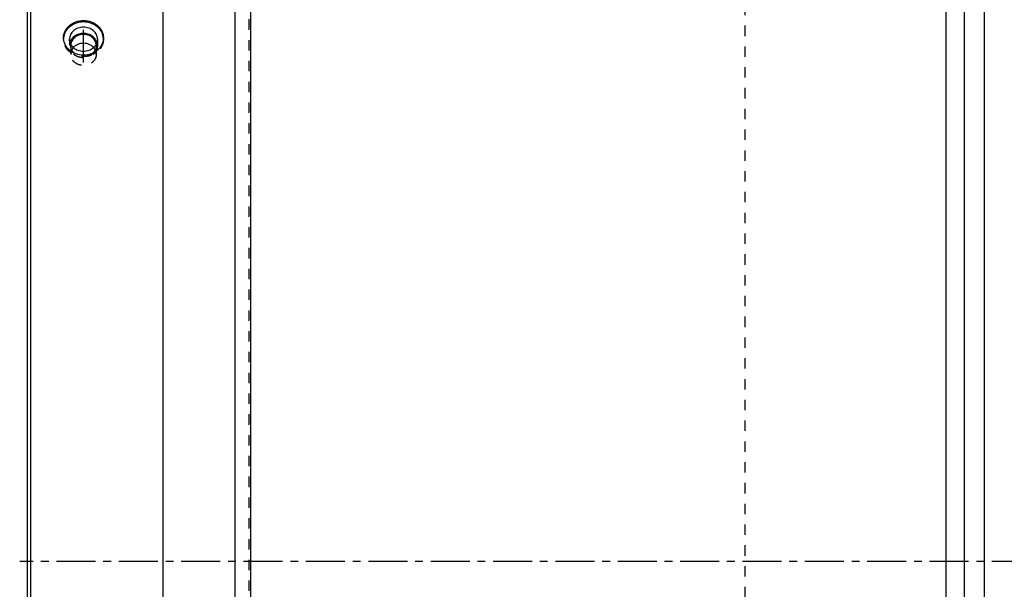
# Model space of a CAD drawing. Header units: millimetres. Extents: x -130 to 1130, y -374 to 1374.
# Tile 6 of 12: x -130 to 488, y 483 to 840. Entities that reach past the tile are written whole.
import ezdxf

# ---------------------------------------------------------------- set-up
doc = ezdxf.new("R2010")
doc.units = ezdxf.units.MM
doc.header["$LTSCALE"] = 65.185185
doc.linetypes.add('CENTER', pattern=[0.6, 0.375, -0.075, 0.075, -0.075])
doc.linetypes.add('HIDDEN', pattern=[0.2, 0.1, -0.1])
doc.layers.add('ACHSEN_S', color=7, linetype='CONTINUOUS')
doc.layers.add('KONST.EL_MIT_GEO', color=7, linetype='CONTINUOUS')

msp = doc.modelspace()

# ---------------------------------------------------------------- linework, layer by layer
at = {"layer": 'ACHSEN_S', "color": 2, "linetype": 'CENTER'}
msp.add_line((1130, 500), (-130, 500), dxfattribs=at)
at = {"layer": 'KONST.EL_MIT_GEO', "color": 7, "linetype": 'Continuous'}
for p, q in [((15, -224), (15, 1224)), ((450.98, -224), (450.98, 1224)), ((462.5, -217.35), (462.5, 1217.35)), ((5, 1214), (5, -214)), ((475, -214), (475, 1214)), ((-125, -165), (-125, 1165)), ((-123, -167), (-123, 1167)), ((-40, -167), (-40, 1167))]:
    msp.add_line(p, q, dxfattribs=at)
at = {"layer": 'KONST.EL_MIT_GEO', "color": 8, "linetype": 'HIDDEN'}
for p, q in [((13.78, 1165.91), (13.78, -165.91)), ((325, -122.18), (325, 1122.18)), ((-102.5, 828.45), (-102.5, 827.46)), ((-98.75, 827.46), (-98.75, 823.52)), ((-81.25, 827.46), (-81.25, 823.52)), ((-77.5, 828.45), (-77.5, 827.46)), ((-98, 823.52), (-98, 818.01)), ((-82, 823.52), (-82, 818.01))]:
    msp.add_line(p, q, dxfattribs=at)
at = {"layer": 'KONST.EL_MIT_GEO', "color": 2, "linetype": 'CENTER'}
msp.add_line((-90, 813.01), (-90, 833.45), dxfattribs=at)
at = {"layer": 'KONST.EL_MIT_GEO', "color": 8, "linetype": 'HIDDEN'}
for centre, radius, start, end in [((-93.03, 827.46), 9.47, 177.02371, 179.99895), ((-86.97, 827.46), 9.47, 0.00105, 2.97635), ((-92.04, 823.52), 6.71, 162.86621, 179.94002), ((-91.92, 823.52), 6.08, 172.78174, 179.99273), ((-88.08, 823.52), 6.08, 0.00727, 7.21826), ((-87.96, 823.52), 6.71, 0.05998, 17.13379), ((-91.86, 818), 6.14, 162.45036, 179.93552), ((-91.62, 817.92), 6.4, 153.61258, 162.44797), ((-88.38, 817.92), 6.4, 17.55203, 26.38742), ((-88.14, 818), 6.14, 0.06448, 17.54964)]:
    msp.add_arc(centre, radius, start, end, dxfattribs=at)
at = {"layer": 'KONST.EL_MIT_GEO', "color": 7, "linetype": 'Continuous'}
for centre, start, end in [((-93, 827.46), 174.06676, 177.02361), ((-93, 827.46), 173.73964, 174.06691), ((-87, 827.46), 5.93309, 6.26036), ((-87, 827.46), 2.97645, 5.93324)]:
    msp.add_arc(centre, 9.5, start, end, dxfattribs=at)
for points, knots in [([(-102.5, 828.45), (-102.5, 829.16), (-102.34, 830.59), (-101.61, 832.65), (-100.44, 834.54), (-98.33, 836.75), (-94.82, 838.74), (-90, 839.54), (-85.18, 838.74), (-81.67, 836.75), (-79.56, 834.54), (-78.39, 832.65), (-77.66, 830.59), (-77.5, 829.16), (-77.5, 828.45)], [0, 0, 0, 0, 0.058364, 0.117318, 0.177471, 0.239228, 0.367256, 0.5, 0.632744, 0.760772, 0.822529, 0.882682, 0.941636, 1, 1, 1, 1]), ([(-77.56, 828.5), (-77.63, 829.16), (-77.92, 830.5), (-78.77, 832.38), (-80, 834.09), (-82.11, 836.09), (-85.46, 837.86), (-90, 838.58), (-94.54, 837.86), (-97.89, 836.09), (-100, 834.09), (-101.23, 832.38), (-102.08, 830.5), (-102.37, 829.16), (-102.44, 828.5)], [0, 0, 0, 0, 0.058262, 0.117414, 0.177885, 0.239905, 0.367965, 0.5, 0.632035, 0.760095, 0.822115, 0.882586, 0.941738, 1, 1, 1, 1]), ([(-81.25, 827.46), (-81.25, 827.96), (-81.36, 828.97), (-81.87, 830.41), (-82.69, 831.74), (-84.17, 833.3), (-86.62, 834.7), (-90, 835.27), (-93.38, 834.7), (-95.83, 833.3), (-97.31, 831.74), (-98.13, 830.41), (-98.64, 828.97), (-98.75, 827.96), (-98.75, 827.46)], [0, 0, 0, 0, 0.058309, 0.117308, 0.177562, 0.239418, 0.367477, 0.5, 0.632523, 0.760582, 0.822438, 0.882692, 0.941691, 1, 1, 1, 1]), ([(-77.5, 828.45), (-77.5, 827.73), (-77.66, 826.29), (-78.39, 824.23), (-79.56, 822.32), (-81.67, 820.08), (-85.17, 818.06), (-90, 817.23), (-94.83, 818.06), (-98.33, 820.08), (-100.44, 822.32), (-101.61, 824.23), (-102.34, 826.29), (-102.5, 827.73), (-102.5, 828.45)], [0, 0, 0, 0, 0.058255, 0.117301, 0.177654, 0.239607, 0.367695, 0.5, 0.632305, 0.760393, 0.822346, 0.882699, 0.941745, 1, 1, 1, 1]), ([(-81.25, 827.46), (-81.25, 826.96), (-81.36, 825.96), (-81.87, 824.51), (-82.69, 823.19), (-84.17, 821.63), (-86.62, 820.22), (-90, 819.65), (-93.38, 820.22), (-95.83, 821.63), (-97.31, 823.19), (-98.13, 824.51), (-98.64, 825.96), (-98.75, 826.96), (-98.75, 827.46)], [0, 0, 0, 0, 0.058309, 0.117308, 0.177562, 0.239418, 0.367477, 0.5, 0.632523, 0.760582, 0.822438, 0.882692, 0.941691, 1, 1, 1, 1]), ([(-81.55, 825.49), (-81.8, 826.3), (-82.63, 827.88), (-84.63, 829.7), (-87.17, 830.87), (-90, 831.27), (-92.83, 830.87), (-95.37, 829.7), (-97.37, 827.88), (-98.2, 826.3), (-98.45, 825.49)], [0, 0, 0, 0, 0.117711, 0.240614, 0.36872, 0.5, 0.63128, 0.759386, 0.882289, 1, 1, 1, 1]), ([(-82.05, 824.29), (-82.1, 824.71), (-82.3, 825.55), (-83.04, 827.15), (-84.6, 828.87), (-87.12, 830.18), (-90, 830.64), (-92.88, 830.18), (-95.4, 828.87), (-96.96, 827.15), (-97.7, 825.55), (-97.9, 824.71), (-97.95, 824.29)], [0, 0, 0, 0, 0.058327, 0.117571, 0.239713, 0.367904, 0.5, 0.632096, 0.760287, 0.882429, 0.941673, 1, 1, 1, 1]), ([(-83.64, 822.23), (-84.02, 822.66), (-84.89, 823.44), (-86.97, 824.61), (-90, 825.21), (-93.03, 824.61), (-95.11, 823.44), (-95.98, 822.66), (-96.36, 822.23)], [0, 0, 0, 0, 0.120714, 0.245112, 0.5, 0.754888, 0.879286, 1, 1, 1, 1])]:
    msp.add_open_spline(points, degree=3, knots=knots, dxfattribs=at)
at = {"layer": 'KONST.EL_MIT_GEO', "color": 8, "linetype": 'HIDDEN'}
for points, knots in [([(-77.5, 827.46), (-77.5, 826.75), (-77.66, 825.31), (-78.39, 823.25), (-79.56, 821.35), (-81.67, 819.12), (-85.18, 817.12), (-90, 816.31), (-94.82, 817.12), (-98.33, 819.12), (-100.44, 821.35), (-101.61, 823.25), (-102.34, 825.31), (-102.5, 826.75), (-102.5, 827.46)], [0, 0, 0, 0, 0.058309, 0.117308, 0.177562, 0.239418, 0.367477, 0.5, 0.632523, 0.760582, 0.822438, 0.882692, 0.941691, 1, 1, 1, 1]), ([(-81.25, 823.52), (-81.25, 823.02), (-81.36, 822.02), (-81.87, 820.57), (-82.69, 819.25), (-84.17, 817.69), (-86.62, 816.28), (-90, 815.71), (-93.38, 816.28), (-95.83, 817.69), (-97.31, 819.25), (-98.13, 820.57), (-98.64, 822.02), (-98.75, 823.02), (-98.75, 823.52)], [0, 0, 0, 0, 0.058309, 0.117308, 0.177562, 0.239418, 0.367477, 0.5, 0.632523, 0.760582, 0.822438, 0.882692, 0.941691, 1, 1, 1, 1]), ([(-95.88, 818.8), (-96.53, 819.42), (-97.35, 820.53), (-97.91, 822.22), (-98, 823.09), (-98, 823.52)], [0, 0, 0, 0, 0.508007, 0.755312, 1, 1, 1, 1]), ([(-96.36, 822.23), (-96.46, 822.12), (-96.83, 821.66), (-97.15, 821.16), (-97.35, 820.77)], [0, 0, 0, 0, 0.253271, 1, 1, 1, 1]), ([(-82, 823.52), (-82, 823.09), (-82.09, 822.22), (-82.65, 820.53), (-83.47, 819.42), (-84.12, 818.8)], [0, 0, 0, 0, 0.244688, 0.491993, 1, 1, 1, 1]), ([(-82.65, 820.77), (-82.72, 820.9), (-83, 821.42), (-83.35, 821.9), (-83.64, 822.23)], [0, 0, 0, 0, 0.247377, 1, 1, 1, 1]), ([(-82, 818.01), (-82, 817.55), (-82.1, 816.63), (-82.57, 815.31), (-83.32, 814.1), (-84.67, 812.67), (-86.91, 811.39), (-90, 810.87), (-93.09, 811.39), (-95.33, 812.67), (-96.68, 814.1), (-97.43, 815.31), (-97.9, 816.63), (-98, 817.55), (-98, 818.01)], [0, 0, 0, 0, 0.058309, 0.117308, 0.177562, 0.239418, 0.367477, 0.5, 0.632523, 0.760582, 0.822438, 0.882692, 0.941691, 1, 1, 1, 1]), ([(-84.12, 818.8), (-84.88, 818.08), (-86.76, 816.94), (-90, 816.37), (-93.24, 816.94), (-95.12, 818.08), (-95.88, 818.8)], [0, 0, 0, 0, 0.245316, 0.5, 0.754684, 1, 1, 1, 1])]:
    msp.add_open_spline(points, degree=3, knots=knots, dxfattribs=at)

doc.saveas('drawing.dxf')
